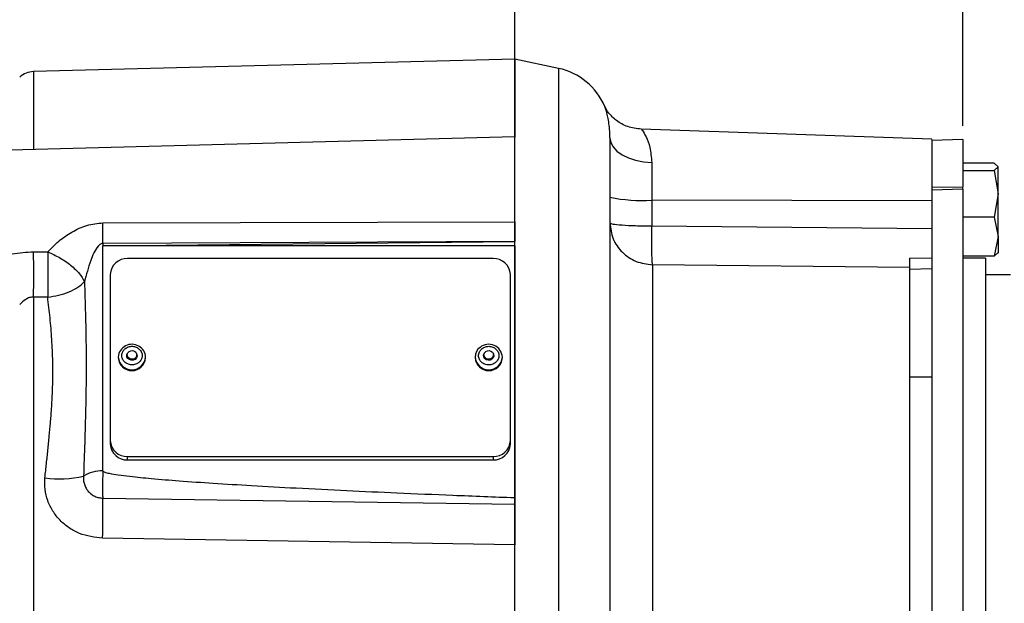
# Model space of a CAD drawing. Header units: inches. Extents: x 0.4 to 16.6, y 0.2 to 10.8.
# Tile 10 of 14: x 10.7 to 14.3, y 6.3 to 8.4. Entities that reach past the tile are written whole.
import ezdxf

# ---------------------------------------------------------------- set-up
doc = ezdxf.new("R2010")
doc.units = ezdxf.units.IN
doc.header["$MEASUREMENT"] = 0
doc.layers.add('SLD-0', color=7, linetype='Continuous', lineweight=25)
doc.styles.add('SLDTEXTSTYLE0', font='TXT', dxfattribs={"width": 0.75})
doc.dimstyles.new('SLDDIMSTYLE1', dxfattribs={"dimtxt": 0.145833, "dimasz": 0.13, "dimexe": 0, "dimexo": 0.0625, "dimgap": 0.036458, "dimtad": 0, "dimtih": 1, "dimtoh": 1, "dimdec": 1, "dimlfac": 1.55, "dimrnd": 1e-09, "dimzin": 12, "dimdsep": 46, "dimtxsty": 'SLDTEXTSTYLE0', "dimsah": 1, "dimcen": 0.09, "dimadec": 0, "dimazin": 3, "dimtfac": 1, "dimtdec": 1, "dimtofl": 0, "dimtmove": 0, "dimatfit": 3, "dimfxl": 0, "dimfrac": 2, "dimtolj": 1, "dimtzin": 12, "dimarcsym": 0})

# ---------------------------------------------------------------- blocks, each defined once
blk = doc.blocks.new('_D_6')
at = {"layer": 'SLD-0'}
for p, q in [((10.3383, 8.2201), (10.3383, 8.9865)), ((10.3383, 8.8615), (11.1643, 8.8615)), ((11.3364, 8.8615), (11.292, 8.8615)), ((11.292, 8.8615), (11.292, 8.6298)), ((11.5519, 8.8615), (11.5962, 8.8615)), ((11.5962, 8.8615), (11.5962, 8.6298)), ((12.5115, 8.8615), (11.7239, 8.8615)), ((11.292, 8.6298), (11.3364, 8.6298)), ((11.5962, 8.6298), (11.5519, 8.6298))]:
    blk.add_line(p, q, dxfattribs=at)
for points in [[(10.3383, 8.8615), (10.4683, 8.8415), (10.4683, 8.8815)], [(12.5115, 8.8615), (12.3815, 8.8815), (12.3815, 8.8415)]]:
    blk.add_solid(points, dxfattribs=at)
at = {"layer": 'SLD-0', "char_height": 0.14583, "attachment_point": 1, "style": 'SLDTEXTSTYLE0'}
for s, insert in [('3.4', (11.3095, 9.079)), ('86', (11.3364, 8.8178))]:
    blk.add_mtext(s, dxfattribs=dict(at, insert=insert))
blk = doc.blocks.new('_D_7')
at = {"layer": 'SLD-0'}
for p, q in [((14.1812, 8.0329), (14.1812, 8.9865)), ((12.5115, 8.8615), (13.0978, 8.8615)), ((13.2698, 8.8615), (13.2255, 8.8615)), ((13.2255, 8.8615), (13.2255, 8.6298)), ((13.4853, 8.8615), (13.5297, 8.8615)), ((13.5297, 8.8615), (13.5297, 8.6298)), ((14.1812, 8.8615), (13.6574, 8.8615)), ((13.2255, 8.6298), (13.2698, 8.6298)), ((13.5297, 8.6298), (13.4853, 8.6298))]:
    blk.add_line(p, q, dxfattribs=at)
for points in [[(12.5115, 8.8615), (12.6415, 8.8415), (12.6415, 8.8815)], [(14.1812, 8.8615), (14.0512, 8.8815), (14.0512, 8.8415)]]:
    blk.add_solid(points, dxfattribs=at)
at = {"layer": 'SLD-0', "char_height": 0.14583, "attachment_point": 1, "style": 'SLDTEXTSTYLE0'}
for s, insert in [('2.6', (13.243, 9.079)), ('66', (13.2698, 8.8178))]:
    blk.add_mtext(s, dxfattribs=dict(at, insert=insert))
blk = doc.blocks.new('_D_8')
at = {"layer": 'SLD-0'}
for p, q in [((16.085, 7.1436), (16.085, 9.568)), ((12.5115, 9.443), (13.3599, 9.443)), ((13.532, 9.443), (13.4876, 9.443)), ((13.4876, 9.443), (13.4876, 9.2113)), ((13.8553, 9.443), (13.8996, 9.443)), ((13.8996, 9.443), (13.8996, 9.2113)), ((16.085, 9.443), (14.0273, 9.443)), ((13.4876, 9.2113), (13.532, 9.2113)), ((13.8996, 9.2113), (13.8553, 9.2113))]:
    blk.add_line(p, q, dxfattribs=at)
for points in [[(12.5115, 9.443), (12.6415, 9.423), (12.6415, 9.463)], [(16.085, 9.443), (15.955, 9.463), (15.955, 9.423)]]:
    blk.add_solid(points, dxfattribs=at)
at = {"layer": 'SLD-0', "char_height": 0.14583, "attachment_point": 1, "style": 'SLDTEXTSTYLE0'}
for s, insert in [('5.5', (13.559, 9.6605)), ('141', (13.532, 9.3993))]:
    blk.add_mtext(s, dxfattribs=dict(at, insert=insert))

msp = doc.modelspace()

# ---------------------------------------------------------------- linework, layer by layer
at = {"color": 7, "linetype": 'Continuous', "lineweight": 25}
for p, q in [((12.5115, 8.2822), (10.7191, 8.2353)), ((12.6747, 8.2476), (12.5115, 8.2822)), ((12.5115, 8.2822), (12.5115, 7.9927)), ((14.0657, 7.9832), (12.9821, 8.021)), ((12.5115, 7.9927), (10.3382, 7.9357)), ((14.1812, 7.9829), (14.0657, 7.9789)), ((14.0657, 7.9789), (14.0657, 7.8049)), ((14.1812, 7.9829), (14.1812, 7.8062)), ((13.022, 7.8975), (13.022, 7.7566)), ((14.2977, 7.894), (14.1812, 7.894)), ((14.2977, 7.894), (14.3121, 7.8804)), ((14.1812, 7.8669), (14.2977, 7.8669)), ((14.3121, 7.8804), (14.2977, 7.8669)), ((14.2977, 7.8669), (14.3121, 7.7803)), ((14.3121, 7.7803), (14.3121, 7.8804)), ((14.0657, 7.8049), (14.1812, 7.8062)), ((14.0657, 7.8049), (14.0657, 7.7936)), ((14.1812, 7.7974), (14.0657, 7.7936)), ((14.0657, 7.7936), (14.0657, 5.9501)), ((14.1812, 7.7974), (14.1812, 7.8062)), ((14.1812, 7.7974), (14.1812, 5.9515)), ((14.3121, 7.7803), (14.2977, 7.6937)), ((14.3121, 7.6207), (14.3121, 7.7803)), ((13.022, 7.7566), (13.022, 7.6607)), ((14.0657, 7.7541), (13.022, 7.7566)), ((10.9771, 7.6722), (12.5115, 7.6761)), ((12.5115, 7.6761), (12.5115, 7.6901)), ((14.2977, 7.6937), (14.1812, 7.6937)), ((14.2977, 7.6937), (14.3121, 7.6207)), ((13.022, 7.6607), (14.0657, 7.651)), ((12.5115, 7.603), (10.9771, 7.5956)), ((10.9771, 7.5867), (12.5115, 7.603)), ((10.9771, 7.5956), (10.9771, 7.5867)), ((12.5115, 7.5867), (12.5115, 7.603)), ((14.3121, 7.6207), (14.2977, 7.5477)), ((14.3121, 7.6207), (14.3121, 7.5596)), ((10.7191, 7.5643), (10.7718, 7.5641)), ((10.9771, 6.748), (10.9771, 7.5867)), ((12.5115, 7.5867), (10.9771, 7.5867)), ((12.5115, 7.5867), (12.5115, 6.6476)), ((14.2977, 7.5477), (14.3121, 7.5613)), ((12.4308, 7.5388), (11.0695, 7.5388)), ((13.9818, 7.5404), (14.0657, 7.5413)), ((14.2977, 7.5477), (14.1812, 7.5477)), ((14.265, 7.5403), (14.1812, 7.5403)), ((14.265, 7.5403), (14.265, 5.9313)), ((13.0248, 7.5162), (13.0248, 6.2084)), ((13.9818, 7.5064), (13.0248, 7.5162)), ((13.9818, 7.5064), (13.9818, 6.1778)), ((14.0657, 7.5004), (13.9818, 7.4989)), ((11.005, 7.4799), (11.005, 6.861)), ((12.4954, 6.861), (12.4954, 7.4799)), ((14.3586, 7.479), (14.265, 7.479)), ((10.7718, 7.3957), (10.7191, 7.3955)), ((10.7191, 7.3955), (10.7191, 5.3044)), ((11.0349, 7.1724), (11.0349, 7.1694)), ((11.0679, 7.1803), (11.0679, 7.1714)), ((11.1034, 7.1714), (11.1034, 7.1803)), ((11.1365, 7.1694), (11.1365, 7.1724)), ((12.3639, 7.1724), (12.3639, 7.1694)), ((12.397, 7.1803), (12.397, 7.1714)), ((12.4325, 7.1714), (12.4325, 7.1803)), ((12.4655, 7.1694), (12.4655, 7.1724)), ((14.0657, 7.0968), (13.9818, 7.0968)), ((11.005, 6.861), (11.005, 6.8479)), ((12.4954, 6.8479), (12.4954, 6.861)), ((11.0695, 6.8021), (12.4308, 6.8021)), ((11.0695, 6.789), (11.0695, 6.8021)), ((11.0695, 6.789), (12.4308, 6.789)), ((12.4308, 6.8021), (12.4308, 6.789)), ((10.9768, 6.6468), (12.5115, 6.6243)), ((12.5115, 6.4729), (10.9763, 6.4974)), ((12.5115, 6.0692), (12.5115, 6.4729)), ((12.8663, 6.35), (12.8663, 6.148))]:
    msp.add_line(p, q, dxfattribs=at)
at = {"color": 8, "linetype": 'Continuous', "lineweight": 25}
for p, q in [((10.7191, 8.2353), (10.7191, 7.9457)), ((12.6747, 8.2476), (12.6747, 6.0641))]:
    msp.add_line(p, q, dxfattribs=at)
at = {"color": 7, "linetype": 'Continuous', "lineweight": 25, "flags": 128}
for points in [[(12.8663, 7.9891), (12.8693, 7.9716), (12.8781, 7.9548), (12.8923, 7.9392), (12.9116, 7.9254), (12.9351, 7.914), (12.962, 7.9054), (12.9913, 7.8998), (13.022, 7.8975)], [(11.0947, 7.1943), (11.0998, 7.1901), (11.1028, 7.1844), (11.1033, 7.1781), (11.101, 7.1721), (11.0964, 7.1674), (11.0901, 7.1646), (11.0832, 7.1643), (11.0767, 7.1663), (11.0715, 7.1705), (11.0685, 7.1762), (11.0681, 7.1825), (11.0704, 7.1885), (11.075, 7.1932), (11.0812, 7.196), (11.0881, 7.1964), (11.0947, 7.1943)], [(12.4035, 7.1929), (12.4096, 7.1958), (12.4165, 7.1964), (12.4231, 7.1946), (12.4285, 7.1906), (12.4317, 7.185), (12.4324, 7.1787), (12.4303, 7.1726), (12.4259, 7.1678), (12.4198, 7.1648), (12.4129, 7.1642), (12.4063, 7.166), (12.401, 7.1701), (12.3977, 7.1757), (12.3971, 7.182), (12.3991, 7.188), (12.4035, 7.1929)], [(11.102, 7.1867), (11.1041, 7.1821), (11.1045, 7.1753), (11.1021, 7.1689), (11.0972, 7.1638), (11.0905, 7.1609), (11.0831, 7.1605), (11.076, 7.1627), (11.0705, 7.1672), (11.0672, 7.1733), (11.0668, 7.1801), (11.0692, 7.1865), (11.0694, 7.1867)], [(12.431, 7.1867), (12.433, 7.1827), (12.4337, 7.1759), (12.4315, 7.1694), (12.4268, 7.1642), (12.4202, 7.161), (12.4128, 7.1604), (12.4057, 7.1624), (12.3999, 7.1667), (12.3965, 7.1727), (12.3958, 7.1794), (12.3979, 7.1859), (12.3984, 7.1867)]]:
    msp.add_lwpolyline(points, dxfattribs=at)
at = {"color": 7, "linetype": 'Continuous', "lineweight": 25}
for centre, radius, start, end in [((10.7212, 8.1547), 0.0806, 91.5, 131.7081), ((12.6244, 8.0109), 0.2419, 23.098, 78), ((12.9842, 8.3162), 0.5609, 257.8709, 273.8659), ((5.2813, 7.6339), 5.6959, 359.6148, 0.3852), ((5.9307, 7.4799), 4.7891, 358.9905, 1.0095), ((11.0669, 7.477), 0.0619, 87.5301, 177.2962), ((12.4335, 7.477), 0.0619, 2.7038, 92.4699), ((11.0853, 7.1692), 0.0505, 58.9084, 176.3183), ((11.0909, 7.1717), 0.0456, 0.9019, 63.2549), ((12.4085, 7.1721), 0.0446, 125.5312, 179.5451), ((12.4146, 7.1687), 0.051, 4.2282, 128.8751), ((11.0857, 7.1726), 0.0509, 183.5871, 356.4129), ((12.4147, 7.1726), 0.0509, 183.5645, 356.4355), ((11.0669, 6.8639), 0.0619, 182.7038, 272.4699), ((12.4335, 6.8639), 0.0619, 267.5301, 357.2962), ((11.0669, 6.8508), 0.0619, 182.7038, 272.4699), ((12.4335, 6.8508), 0.0619, 267.5301, 357.2962), ((10.8175, 7.1286), 0.4098, 262.1584, 282.368), ((10.9702, 6.6323), 0.1159, 86.5889, 124.0881), ((7.2418, 6.5856), 3.7355, 358.6465, 0.9381)]:
    msp.add_arc(centre, radius, start, end, dxfattribs=at)
at = {"color": 8, "linetype": 'Continuous', "lineweight": 25}
for centre, start, end in [((11.0857, 7.1757), 183.6262, 356.3738), ((12.4147, 7.1757), 183.6284, 356.3716)]:
    msp.add_arc(centre, 0.0509, start, end, dxfattribs=at)
at = {"color": 7, "linetype": 'Continuous', "lineweight": 25}
for points, knots in [([(12.9826, 8.021), (12.9655, 8.0232), (12.9316, 8.0276), (12.8894, 8.052), (12.8592, 8.0821), (12.8509, 8.0982), (12.8467, 8.1064)], [0, 0, 0, 0, 0.253138, 0.499583, 0.743389, 1, 1, 1, 1]), ([(12.5115, 7.6901), (12.5115, 7.7156), (12.5115, 7.7666), (12.5115, 7.8382), (12.5115, 7.9003), (12.5115, 7.9495), (12.5115, 7.9806), (12.5115, 7.9944), (12.5115, 7.9915), (12.5115, 7.991)], [0, 0, 0, 0, 0.160952, 0.321904, 0.482856, 0.643808, 0.80476, 0.965712, 1, 1, 1, 1]), ([(12.8663, 7.9891), (12.8663, 7.9772), (12.8663, 7.9532), (12.8663, 7.8908), (12.8663, 7.8075), (12.8663, 7.7016), (12.8663, 7.5743), (12.8663, 7.4281), (12.8663, 7.2659), (12.8663, 7.0911), (12.8663, 6.9085), (12.8663, 6.7221), (12.8663, 6.5358), (12.8663, 6.4114), (12.8663, 6.35)], [0, 0, 0, 0, 0.078762, 0.159476, 0.242013, 0.327266, 0.413314, 0.5, 0.586681, 0.672729, 0.757987, 0.840519, 0.921235, 1, 1, 1, 1]), ([(14.0657, 7.9821), (14.0657, 7.9821), (14.0657, 7.9822), (14.0657, 7.9717), (14.0657, 7.9521), (14.0657, 7.9239), (14.0657, 7.8887), (14.0657, 7.8475), (14.0657, 7.8021), (14.0657, 7.7701), (14.0657, 7.7541)], [0, 0, 0, 0, 0.084328, 0.215138, 0.345948, 0.476759, 0.607569, 0.738379, 0.86919, 1, 1, 1, 1]), ([(10.7718, 7.5641), (10.785, 7.5778), (10.8113, 7.6052), (10.8614, 7.6389), (10.9163, 7.6659), (10.9569, 7.6701), (10.9771, 7.6722)], [0, 0, 0, 0, 0.250221, 0.499617, 0.749828, 1, 1, 1, 1]), ([(12.5115, 7.6761), (12.5115, 7.6635), (12.5115, 7.6384), (12.5115, 7.6148), (12.5115, 7.603)], [0, 0, 0, 0, 0.498332, 1, 1, 1, 1]), ([(13.0248, 7.5162), (13.0243, 7.5217), (13.0233, 7.5332), (13.0223, 7.5678), (13.0218, 7.6115), (13.0219, 7.6446), (13.022, 7.6607)], [0, 0, 0, 0, 0.243896, 0.5, 0.756104, 1, 1, 1, 1]), ([(10.9771, 7.5956), (10.9757, 7.5955), (10.9727, 7.5952), (10.9663, 7.5922), (10.9477, 7.574), (10.9286, 7.5253), (10.9159, 7.4794), (10.9087, 7.4533)], [0, 0, 0, 0, 0.0261, 0.054799, 0.126054, 0.500561, 1, 1, 1, 1]), ([(10.5644, 7.5337), (10.589, 7.5427), (10.638, 7.5605), (10.692, 7.563), (10.7191, 7.5643)], [0, 0, 0, 0, 0.499962, 1, 1, 1, 1]), ([(10.7718, 7.5641), (10.772, 7.5507), (10.7724, 7.5238), (10.7725, 7.4788), (10.7724, 7.4343), (10.772, 7.4084), (10.7718, 7.3957)], [0, 0, 0, 0, 0.247693, 0.4998393, 0.7540829, 1, 1, 1, 1]), ([(10.7718, 7.5641), (10.7867, 7.5573), (10.8174, 7.5434), (10.8587, 7.5147), (10.8917, 7.4832), (10.9031, 7.4631), (10.9087, 7.4533)], [0, 0, 0, 0, 0.243758, 0.5, 0.756242, 1, 1, 1, 1]), ([(13.9818, 7.5404), (13.9818, 7.5298), (13.9818, 7.5151), (13.9818, 7.5083), (13.9818, 7.5064)], [0, 0, 0, 0, 0.721359, 1, 1, 1, 1]), ([(10.7718, 7.3957), (10.7855, 7.3975), (10.8135, 7.4013), (10.8523, 7.4144), (10.886, 7.4318), (10.9012, 7.4462), (10.9087, 7.4533)], [0, 0, 0, 0, 0.245667, 0.5, 0.754333, 1, 1, 1, 1]), ([(10.9087, 7.4533), (10.9112, 7.3745), (10.9163, 7.2186), (10.9142, 6.9766), (10.9083, 6.8121), (10.9053, 6.7283)], [0, 0, 0, 0, 0.333905, 0.660587, 1, 1, 1, 1]), ([(10.7191, 7.3955), (10.714, 7.3952), (10.7038, 7.3944), (10.6853, 7.3855), (10.6746, 7.3749), (10.6675, 7.3678)], [0, 0, 0, 0, 0.249706, 0.501477, 1, 1, 1, 1]), ([(10.7616, 6.7226), (10.7635, 6.7401), (10.7672, 6.7748), (10.7728, 6.8264), (10.7779, 6.8769), (10.7825, 6.9276), (10.7862, 6.9772), (10.789, 7.0256), (10.7911, 7.0852), (10.7913, 7.1563), (10.7876, 7.2385), (10.7809, 7.3187), (10.7748, 7.37), (10.7718, 7.3957)], [0, 0, 0, 0, 0.073358, 0.145201, 0.217937, 0.288075, 0.362027, 0.432164, 0.498511, 0.623635, 0.749181, 0.874504, 1, 1, 1, 1]), ([(11.0665, 7.1478), (11.0626, 7.1504), (11.0567, 7.1545), (11.0515, 7.1623), (11.0488, 7.1689), (11.0476, 7.1759), (11.0481, 7.185), (11.0522, 7.1956), (11.0604, 7.2041), (11.0688, 7.209), (11.0761, 7.2114), (11.0837, 7.2125), (11.0937, 7.2121), (11.1005, 7.2094), (11.1049, 7.2075)], [0, 0, 0, 0, 0.119721, 0.184803, 0.25, 0.315082, 0.380279, 0.5, 0.619721, 0.684803, 0.75, 0.815082, 0.880279, 1, 1, 1, 1]), ([(11.1049, 7.2075), (11.1087, 7.2049), (11.1147, 7.2009), (11.1199, 7.1931), (11.1226, 7.1865), (11.1238, 7.1794), (11.1233, 7.1704), (11.1192, 7.1597), (11.111, 7.1513), (11.1026, 7.1464), (11.0953, 7.144), (11.0876, 7.1429), (11.0776, 7.1432), (11.0709, 7.146), (11.0665, 7.1478)], [0, 0, 0, 0, 0.119721, 0.184803, 0.25, 0.315082, 0.380279, 0.5, 0.619721, 0.684803, 0.75, 0.815082, 0.880279, 1, 1, 1, 1]), ([(12.4387, 7.1509), (12.4347, 7.1485), (12.4285, 7.1448), (12.4186, 7.143), (12.4109, 7.143), (12.4032, 7.1444), (12.3941, 7.148), (12.3846, 7.1553), (12.3788, 7.1652), (12.3767, 7.1741), (12.3767, 7.1812), (12.3783, 7.1882), (12.3822, 7.1966), (12.3874, 7.2014), (12.3908, 7.2045)], [0, 0, 0, 0, 0.119721, 0.184803, 0.25, 0.315082, 0.380279, 0.5, 0.619721, 0.684803, 0.75, 0.815082, 0.880279, 1, 1, 1, 1]), ([(12.3908, 7.2045), (12.3948, 7.2069), (12.401, 7.2106), (12.4108, 7.2124), (12.4186, 7.2124), (12.4262, 7.211), (12.4353, 7.2073), (12.4448, 7.2001), (12.4506, 7.1902), (12.4527, 7.1813), (12.4527, 7.1742), (12.4511, 7.1672), (12.4472, 7.1588), (12.442, 7.154), (12.4387, 7.1509)], [0, 0, 0, 0, 0.119721, 0.184803, 0.25, 0.315082, 0.380279, 0.5, 0.619721, 0.684803, 0.75, 0.815082, 0.880279, 1, 1, 1, 1]), ([(10.9763, 6.4974), (10.9469, 6.501), (10.9029, 6.5064), (10.8512, 6.5351), (10.8172, 6.5631), (10.7898, 6.5977), (10.7706, 6.637), (10.7599, 6.6795), (10.761, 6.7082), (10.7616, 6.7226)], [0, 0, 0, 0, 0.249564, 0.374455, 0.500132, 0.625736, 0.750354, 0.875389, 1, 1, 1, 1]), ([(10.9053, 6.7283), (10.9051, 6.7234), (10.9047, 6.7133), (10.908, 6.6981), (10.9141, 6.684), (10.9231, 6.6714), (10.9341, 6.6611), (10.9473, 6.6532), (10.9616, 6.648), (10.9718, 6.6472), (10.9768, 6.6468)], [0, 0, 0, 0, 0.1225175, 0.2501616, 0.3831823, 0.5001301, 0.6309229, 0.7502087, 0.875321, 1, 1, 1, 1]), ([(12.5115, 6.6476), (12.4348, 6.6505), (12.2886, 6.6562), (12.08, 6.665), (11.8851, 6.6739), (11.7045, 6.6829), (11.5387, 6.692), (11.3934, 6.7009), (11.269, 6.7095), (11.1656, 6.7178), (11.0898, 6.7253), (11.038, 6.7317), (11.0063, 6.7369), (10.9878, 6.7412), (10.9795, 6.7448), (10.9777, 6.7465), (10.9772, 6.7474), (10.9771, 6.7478), (10.9771, 6.748)], [0, 0, 0, 0, 0.149383, 0.284874, 0.406472, 0.529087, 0.63688, 0.729854, 0.81243, 0.879757, 0.931849, 0.960787, 0.981614, 0.994427, 0.997962, 0.999112, 0.999576, 1, 1, 1, 1]), ([(12.5115, 6.6476), (12.5115, 6.643), (12.5115, 6.6338), (12.5115, 6.6275), (12.5115, 6.6243)], [0, 0, 0, 0, 0.499969, 1, 1, 1, 1]), ([(12.5115, 6.6243), (12.5115, 6.6159), (12.5115, 6.599), (12.5115, 6.5617), (12.5115, 6.5187), (12.5115, 6.4882), (12.5115, 6.4729)], [0, 0, 0, 0, 0.2495239, 0.4993542, 0.7493402, 1, 1, 1, 1])]:
    msp.add_open_spline(points, degree=3, knots=knots, dxfattribs=at)
at = {"color": 8, "linetype": 'Continuous', "lineweight": 25}
for points, knots in [([(12.8663, 7.9891), (12.866, 7.9999), (12.8654, 8.0221), (12.8606, 8.0579), (12.8529, 8.0905), (12.8486, 8.101), (12.8467, 8.1057)], [0, 0, 0, 0, 0.172069, 0.353915, 0.70785, 1, 1, 1, 1]), ([(12.9837, 8.019), (12.9846, 8.0187), (12.9867, 8.018), (13.0005, 7.9945), (13.0169, 7.9554), (13.0203, 7.9168), (13.022, 7.8975)], [0, 0, 0, 0, 0.194305, 0.463174, 0.732134, 1, 1, 1, 1])]:
    msp.add_open_spline(points, degree=3, knots=knots, dxfattribs=at)
at = {"color": 7, "linetype": 'Continuous', "lineweight": 25}
for points in [[(12.8663, 7.672), (12.8687, 7.6518), (12.8734, 7.6114), (12.9099, 7.5602), (12.9622, 7.5241), (13.0039, 7.5188), (13.0248, 7.5162)], [(12.8663, 7.672), (12.8686, 7.6705), (12.8733, 7.6677), (12.909, 7.664), (12.9603, 7.6614), (13.0014, 7.6609), (13.022, 7.6607)], [(10.9771, 6.748), (10.9769, 6.7388), (10.9764, 6.7204), (10.9762, 6.6912), (10.9763, 6.6646), (10.9767, 6.6527), (10.9768, 6.6468)]]:
    msp.add_open_spline(points, degree=3, dxfattribs=at)
at = {"layer": 'SLD-0'}
msp.add_line((12.5115, 2.7379), (12.5115, 9.4519), dxfattribs=at)

# ---------------------------------------------------------------- dimensions: what is measured, and where the dimension line sits
for base, p1, picture, middle in [((12.5115, 9.443), (16.085, 7.0936), '_D_8', (13.6936, 9.443)), ((12.5115, 8.8615), (10.3383, 8.1701), '_D_6', (11.4441, 8.8615))]:
    dim = msp.add_linear_dim(base=base, p1=p1, p2=(12.5115, 9.4519), dimstyle='SLDDIMSTYLE1', dxfattribs=at)
    dim.commit()
    dim.dimension.update_dxf_attribs({"geometry": picture, "text_midpoint": middle, "dimtype": 160})
dim = msp.add_linear_dim(base=(12.5115, 8.8615), p1=(14.1812, 7.9829), p2=(12.5115, 9.4519), angle=0, dimstyle='SLDDIMSTYLE1', dxfattribs=at)
dim.commit()
dim.dimension.update_dxf_attribs({"geometry": '_D_7', "text_midpoint": (13.3776, 8.8615), "dimtype": 160})

doc.saveas('drawing.dxf')
